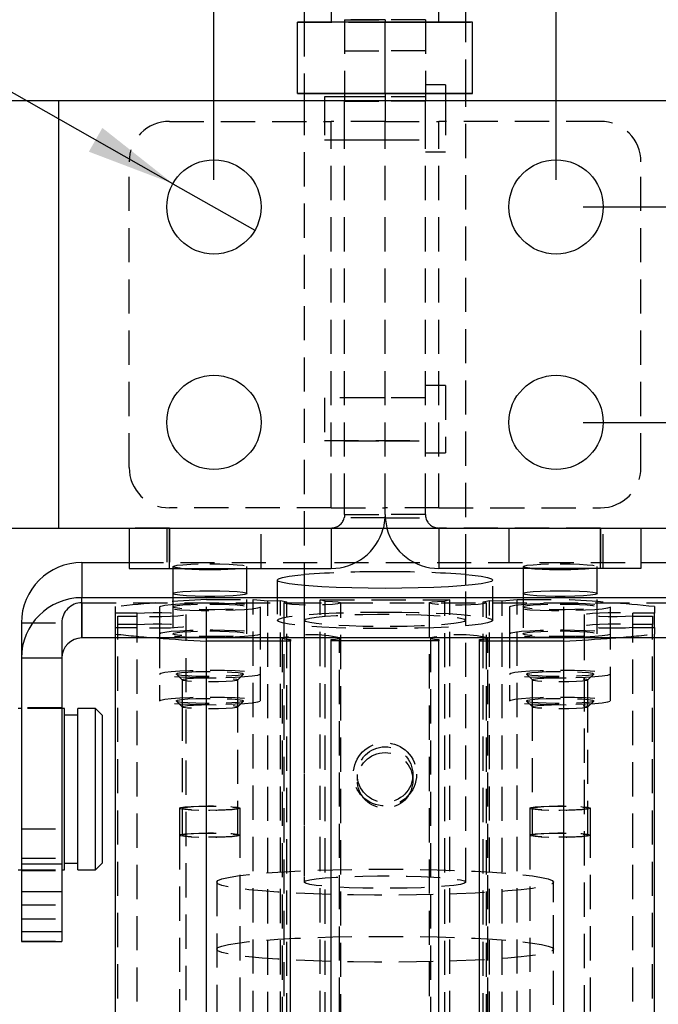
# Model space of a CAD drawing. Extents: x 96 to 729, y 56 to 572.
# Tile 9 of 14: x 376 to 423, y 392 to 465. Entities that reach past the tile are written whole.
import ezdxf

# ---------------------------------------------------------------- set-up
doc = ezdxf.new("R2010")
doc.units = 0
doc.header["$LTSCALE"] = 2
doc.linetypes.add('HIDDEN', pattern=[1.905, 1.27, -0.635])
doc.layers.get('0').update_dxf_attribs({"linetype": 'CONTINUOUS'})
doc.styles.add('SLDTEXTSTYLE0', font='TXT', dxfattribs={"width": 0.75})
doc.dimstyles.new('SLDDIMSTYLE0', dxfattribs={"dimtxt": 7, "dimasz": 6.604, "dimexe": 0, "dimexo": 0.0625, "dimgap": 1.75, "dimtad": 1, "dimdec": 3, "dimrnd": 1e-09, "dimzin": 12, "dimtxsty": 'SLDTEXTSTYLE0', "dimsah": 1, "dimcen": 0.09, "dimazin": 3, "dimtfac": 1, "dimtdec": 3, "dimtmove": 0, "dimatfit": 3, "dimtolj": 1, "dimtzin": 12})
doc.dimstyles.new('SLDDIMSTYLE4', dxfattribs={"dimtxt": 7, "dimasz": 6.604, "dimexe": 0, "dimexo": 0.0625, "dimgap": 1.75, "dimtad": 1, "dimdec": 3, "dimrnd": 1e-09, "dimzin": 12, "dimtxsty": 'SLDTEXTSTYLE0', "dimsah": 1, "dimcen": 0.09, "dimazin": 3, "dimtfac": 1, "dimtdec": 3, "dimtofl": 0, "dimtmove": 0, "dimatfit": 3, "dimtolj": 1, "dimtzin": 12})
doc.dimstyles.new('SLDDIMSTYLE5', dxfattribs={"dimtxt": 7, "dimasz": 6.604, "dimexe": 0, "dimexo": 0.0625, "dimgap": 1.75, "dimtad": 1, "dimdec": 3, "dimrnd": 1e-09, "dimzin": 12, "dimtxsty": 'SLDTEXTSTYLE0', "dimblk1": 'NONE', "dimsah": 1, "dimcen": 0, "dimazin": 3, "dimtfac": 1, "dimtdec": 3, "dimtmove": 0, "dimatfit": 3, "dimtolj": 1, "dimtzin": 12})

# ---------------------------------------------------------------- blocks, each defined once
blk = doc.blocks.new('_D_7')
at = {"color": 179, "linetype": 'CONTINUOUS'}
for p, q in [((457.2, 451.457), (457.2, 475.102)), ((417.9, 451.457), (459.2, 451.457)), ((457.2, 435.457), (457.2, 451.457)), ((417.9, 435.457), (459.2, 435.457)), ((457.2, 435.457), (457.2, 422.757))]:
    blk.add_line(p, q, dxfattribs=at)
for points in [[(457.2, 451.457), (458.216, 458.061), (456.184, 458.061)], [(457.2, 435.457), (456.184, 428.853), (458.216, 428.853)]]:
    blk.add_solid(points, dxfattribs=at)
at = {"color": 179, "linetype": 'CONTINUOUS', "insert": (448.176, 459.07, -13.508), "char_height": 7, "attachment_point": 1, "rotation": 90, "style": 'SLDTEXTSTYLE0'}
blk.add_mtext('16', dxfattribs=at)
blk = doc.blocks.new('_D_8')
at = {"color": 179, "linetype": 'CONTINUOUS'}
for p, q in [((390.5, 453.457), (390.5, 487.201)), ((415.9, 453.457), (415.9, 487.201)), ((390.5, 485.201), (377.8, 485.201)), ((390.5, 485.201), (415.9, 485.201)), ((415.9, 485.201), (445.455, 485.201))]:
    blk.add_line(p, q, dxfattribs=at)
for points in [[(390.5, 485.201), (383.896, 486.217), (383.896, 484.185)], [(415.9, 485.201), (422.504, 484.185), (422.504, 486.217)]]:
    blk.add_solid(points, dxfattribs=at)
at = {"color": 179, "linetype": 'CONTINUOUS', "insert": (421.665, 494.224, -13.508), "char_height": 7, "attachment_point": 1, "style": 'SLDTEXTSTYLE0'}
blk.add_mtext('25,4', dxfattribs=at)
blk = doc.blocks.new('_D_9')
at = {"color": 179, "linetype": 'CONTINUOUS'}
for p, q in [((372.2, 394.118), (372.2, 355.771)), ((434.2, 394.118), (434.2, 355.771)), ((372.2, 357.771), (434.2, 357.771)), ((434.2, 357.771), (461.741, 357.771))]:
    blk.add_line(p, q, dxfattribs=at)
for points in [[(372.2, 357.771), (378.804, 356.755), (378.804, 358.787)], [(434.2, 357.771), (427.596, 358.787), (427.596, 356.755)]]:
    blk.add_solid(points, dxfattribs=at)
at = {"color": 179, "linetype": 'CONTINUOUS', "insert": (445.709, 366.795, -13.508), "char_height": 7, "attachment_point": 1, "style": 'SLDTEXTSTYLE0'}
blk.add_mtext('62', dxfattribs=at)
blk = doc.blocks.new('_D_10')
at = {"color": 179, "linetype": 'CONTINUOUS'}
for q in [(347.972, 475.584), (393.544, 449.73)]:
    blk.add_line((387.456, 453.184), q, dxfattribs=at)
blk.add_solid([(387.456, 453.184), (382.213, 457.327), (381.21, 455.559)], dxfattribs=at)
at = {"color": 179, "linetype": 'CONTINUOUS', "char_height": 7, "attachment_point": 1, "rotation": 330.43311, "style": 'SLDTEXTSTYLE0'}
for s, insert in [('%%c', (352.396, 483.382, -13.508)), ('7', (361.631, 478.266, -13.508))]:
    blk.add_mtext(s, dxfattribs=dict(at, insert=insert))
blk = doc.blocks.new('_NONE')

msp = doc.modelspace()

# ---------------------------------------------------------------- linework, layer by layer
at = {"color": 7, "linetype": 'CONTINUOUS'}
for p, q in [((399.199962, 485.174415), (399.199962, 465.175596)), ((407.199962, 465.175596), (407.199962, 485.174415)), ((397.199962, 468.856987), (397.199962, 465.175332)), ((409.199962, 465.175332), (409.199962, 468.856987)), ((403.199962, 465.176121), (396.699962, 465.175268)), ((396.699962, 459.875268), (396.699962, 465.175268)), ((403.199962, 459.876121), (403.199962, 465.176121)), ((409.699962, 465.175268), (403.199962, 465.176121)), ((409.699962, 459.875268), (409.699962, 465.175268)), ((378.949962, 459.332385), (372.199963, 459.332385)), ((378.949962, 459.332385), (378.949962, 427.582386)), ((427.449963, 459.332385), (378.949962, 459.332385)), ((403.199962, 459.876121), (396.699962, 459.875268)), ((396.699962, 459.875268), (396.699962, 459.873562)), ((396.699962, 459.873562), (403.199962, 459.872709)), ((397.199962, 459.873495), (397.199962, 459.332385)), ((400.199962, 459.624086), (398.699962, 459.624086)), ((398.699962, 459.624086), (398.699962, 459.332385)), ((400.199962, 459.873103), (400.199962, 459.332385)), ((409.699962, 459.875268), (403.199962, 459.876121)), ((403.199962, 459.872709), (409.699962, 459.873562)), ((403.199962, 459.872709), (403.199962, 459.332385)), ((406.199962, 459.873103), (406.199962, 459.332385)), ((407.699962, 459.873301), (407.699962, 459.332385)), ((409.199962, 459.332385), (409.199962, 459.873495)), ((409.699962, 459.873562), (409.699962, 459.875268)), ((378.949962, 427.582386), (372.199963, 427.582386)), ((427.449963, 427.582386), (378.949962, 427.582386)), ((384.199963, 427.582386), (384.199963, 424.607386)), ((399.199962, 427.582386), (399.199962, 424.607386)), ((407.199962, 427.582386), (407.199962, 424.607386)), ((422.199962, 427.582386), (422.199962, 424.607386)), ((380.699961, 425.048567), (380.699961, 422.433923)), ((380.699961, 425.048567), (384.199963, 425.048567)), ((422.199962, 425.048567), (425.699963, 425.048567)), ((384.199963, 424.607386), (387.199961, 424.607386)), ((387.199961, 424.607386), (399.199962, 424.607386)), ((397.199962, 424.607386), (397.199962, 423.334322)), ((419.199963, 424.607386), (407.199962, 424.607386)), ((409.199962, 423.334322), (409.199962, 424.607386)), ((422.199962, 424.607386), (419.199963, 424.607386)), ((380.699961, 419.442807), (380.699961, 422.433923)), ((425.699963, 422.433923), (380.699961, 422.433923)), ((376.199962, 420.561893), (376.199962, 417.947249)), ((425.699963, 419.442807), (380.699961, 419.442807)), ((383.199963, 330.993471), (383.199963, 419.442807)), ((389.933463, 330.475655), (389.933463, 419.212103)), ((396.189962, 419.212103), (389.933463, 419.212103)), ((396.189962, 419.335517), (396.189962, 419.212103)), ((396.189962, 330.475655), (396.189962, 419.212103)), ((399.209962, 419.223638), (399.209962, 419.335517)), ((407.189962, 419.223638), (399.209962, 419.223638)), ((399.209962, 330.487196), (399.209962, 419.223638)), ((407.189962, 419.335517), (407.189962, 419.223638)), ((407.189962, 330.487196), (407.189962, 419.223638)), ((410.209962, 419.212103), (410.209962, 419.335517)), ((416.466461, 419.212103), (410.209962, 419.212103)), ((410.209962, 330.475655), (410.209962, 419.212103)), ((416.466461, 330.475655), (416.466461, 419.212103)), ((423.199962, 330.993471), (423.199962, 419.442807)), ((379.199962, 417.947249), (376.199962, 417.947249)), ((376.199962, 417.947249), (376.199962, 402.660712)), ((379.199962, 417.947249), (379.199962, 402.660712)), ((376.199962, 414.212786), (375.949963, 414.212786)), ((379.399962, 414.212786), (379.199962, 414.212786)), ((379.399962, 406.77986), (379.399962, 414.212786)), ((381.699962, 414.212786), (380.399962, 414.212786)), ((380.399962, 406.77986), (380.399962, 414.212786)), ((382.199963, 413.712786), (381.699962, 414.212786)), ((381.699962, 414.039168), (381.699962, 414.212786)), ((381.699962, 402.212786), (381.699962, 414.039168)), ((380.399962, 413.712786), (379.399962, 413.712786)), ((382.199963, 413.712786), (382.199963, 413.553636)), ((382.199963, 413.553636), (382.199963, 402.712786)), ((379.399962, 402.212786), (379.399962, 406.77986)), ((380.399962, 402.212786), (380.399962, 406.77986)), ((375.949963, 402.212786), (376.199962, 402.212786)), ((376.199962, 402.660712), (379.199962, 402.660712)), ((376.199962, 402.660712), (376.199962, 400.613244)), ((379.199962, 402.660712), (379.199962, 400.613244)), ((379.199962, 402.212786), (379.399962, 402.212786)), ((379.399962, 402.712786), (380.399962, 402.712786)), ((380.399962, 402.212786), (381.699962, 402.212786)), ((381.699962, 402.212786), (382.199963, 402.712786)), ((376.199962, 400.613244), (379.199962, 400.613244)), ((376.199962, 400.613244), (376.199962, 397.629569)), ((379.199962, 400.613244), (379.199962, 397.629569)), ((376.199962, 397.629569), (379.199962, 397.629569)), ((376.199962, 397.629569), (376.199962, 396.90774)), ((379.199962, 397.629569), (379.199962, 396.90774)), ((376.199962, 396.90774), (379.199962, 396.90774))]:
    msp.add_line(p, q, dxfattribs=at)
at = {"color": 7, "linetype": 'HIDDEN'}
for p, q in [((396.699962, 465.173562), (403.199962, 465.172709)), ((397.199962, 465.175332), (397.199962, 459.873495)), ((399.199962, 465.175596), (399.199962, 465.174415)), ((403.199962, 465.362971), (400.199962, 465.362971)), ((400.199962, 465.362971), (400.199962, 459.873103)), ((400.199962, 465.362971), (403.199962, 465.362971)), ((403.199962, 465.362971), (403.199962, 465.176121)), ((406.199962, 465.362971), (403.199962, 465.362971)), ((403.199962, 465.172709), (409.699962, 465.173562)), ((406.199962, 465.362971), (406.199962, 459.873103)), ((407.199962, 465.174415), (407.199962, 465.175596)), ((409.199962, 459.873495), (409.199962, 465.175332)), ((400.199962, 463.051212), (403.199962, 463.051212)), ((406.199962, 463.051212), (403.199962, 463.051212)), ((407.699962, 460.536585), (406.199962, 460.536585)), ((407.699962, 460.536585), (407.699962, 459.873301)), ((378.949962, 459.332385), (378.949962, 427.582386)), ((397.199962, 459.332385), (397.199962, 424.607386)), ((398.699962, 459.332385), (398.699962, 456.449085)), ((403.199962, 459.636585), (400.199962, 459.636585)), ((406.199962, 459.624086), (400.199962, 459.624086)), ((400.199962, 459.332385), (400.199962, 459.307385)), ((400.199962, 459.307385), (403.199962, 459.307385)), ((400.199962, 457.807385), (400.199962, 459.307385)), ((403.199962, 459.872709), (403.199962, 459.876121)), ((406.199962, 459.636585), (403.199962, 459.636585)), ((403.199962, 459.332385), (403.199962, 459.307385)), ((406.199962, 459.307385), (403.199962, 459.307385)), ((403.199962, 459.307385), (403.199962, 457.807385)), ((406.199962, 459.332385), (406.199962, 459.307385)), ((406.199962, 457.807385), (406.199962, 459.307385)), ((407.699962, 459.332385), (407.699962, 455.536586)), ((409.199962, 424.607386), (409.199962, 459.332385)), ((387.199961, 457.807385), (399.199962, 457.807385)), ((399.199962, 429.107386), (399.199962, 457.807385)), ((403.199962, 457.807385), (399.199962, 457.807385)), ((400.199962, 429.107386), (400.199962, 457.807385)), ((403.199962, 429.107386), (403.199962, 457.807385)), ((403.199962, 457.807385), (407.199962, 457.807385)), ((406.199962, 429.107386), (406.199962, 457.807385)), ((407.199962, 429.107386), (407.199962, 457.807385)), ((419.199963, 457.807385), (407.199962, 457.807385)), ((398.699962, 456.449085), (406.199962, 456.449085)), ((400.199962, 456.436587), (403.199962, 456.436587)), ((403.199962, 456.436587), (406.199962, 456.436587)), ((406.199962, 455.536586), (407.699962, 455.536586)), ((384.199963, 432.107386), (384.199963, 454.807387)), ((422.199962, 432.107386), (422.199962, 454.807387)), ((407.699962, 438.184585), (406.199962, 438.184585)), ((407.699962, 438.184585), (407.699962, 433.184585)), ((398.699962, 437.272086), (398.699962, 434.097086)), ((406.199962, 437.272086), (398.699962, 437.272086)), ((403.199962, 437.284586), (400.199962, 437.284586)), ((406.199962, 437.284586), (403.199962, 437.284586)), ((398.699962, 434.097086), (406.199962, 434.097086)), ((400.199962, 434.084586), (403.199962, 434.084586)), ((403.199962, 434.084586), (406.199962, 434.084586)), ((406.199962, 433.184585), (407.699962, 433.184585)), ((399.199962, 429.107386), (387.199961, 429.107386)), ((399.199962, 429.107386), (403.199962, 429.107386)), ((400.199962, 428.607386), (400.199962, 429.107386)), ((400.199962, 428.607386), (403.199962, 428.607386)), ((403.199962, 428.607386), (403.192142, 428.357386)), ((407.199962, 429.107386), (403.199962, 429.107386)), ((403.199962, 428.607386), (403.199962, 429.107386)), ((403.199962, 428.607386), (403.207782, 428.357386)), ((406.199962, 428.607386), (403.199962, 428.607386)), ((406.199962, 428.607386), (406.199962, 429.107386)), ((407.199962, 429.107386), (419.199963, 429.107386)), ((403.192142, 428.357386), (400.168208, 428.357386)), ((403.207782, 428.357386), (406.231716, 428.357386)), ((384.199963, 427.607386), (384.199963, 427.582386)), ((387.199961, 427.607386), (384.199963, 427.607386)), ((386.999962, 427.607386), (386.999962, 424.607386)), ((387.199961, 427.607386), (399.199962, 427.607386)), ((387.199961, 427.607386), (387.199961, 424.607386)), ((387.199961, 427.582386), (387.199961, 427.607386)), ((393.999962, 424.607386), (393.999962, 427.607386)), ((399.199962, 427.607386), (399.199962, 427.582386)), ((407.199962, 427.607386), (407.199962, 427.582386)), ((419.199963, 427.607386), (407.199962, 427.607386)), ((412.399962, 427.607386), (412.399962, 424.607386)), ((419.199963, 427.607386), (422.199962, 427.607386)), ((419.199963, 427.607386), (419.199963, 424.607386)), ((419.199963, 427.582386), (419.199963, 427.607386)), ((419.399963, 424.607386), (419.399963, 427.607386)), ((422.199962, 427.607386), (422.199962, 427.582386)), ((380.699961, 425.048567), (380.699961, 422.057451)), ((384.199963, 425.048567), (422.199962, 425.048567)), ((387.449962, 424.740962), (387.449962, 422.741528)), ((392.949962, 422.741528), (392.949962, 424.740962)), ((413.449963, 424.740962), (413.449963, 422.741528)), ((418.949962, 422.741528), (418.949962, 424.740962)), ((395.199962, 423.741245), (395.199962, 420.750129)), ((411.199963, 420.750129), (411.199963, 423.741245)), ((387.449962, 422.741528), (387.449962, 419.750412)), ((392.949962, 419.750412), (392.949962, 422.741528)), ((397.199962, 423.334322), (397.199962, 401.307874)), ((409.199962, 401.307874), (409.199962, 423.334322)), ((413.449963, 422.741528), (413.449963, 419.750412)), ((418.949962, 419.750412), (418.949962, 422.741528)), ((380.699961, 422.057451), (380.699961, 419.442807)), ((380.699961, 422.057451), (425.699963, 422.057451)), ((389.933463, 422.288155), (393.399962, 422.288155)), ((389.933463, 419.212103), (389.933463, 422.288155)), ((393.399962, 422.288155), (394.499962, 422.203563)), ((393.399962, 333.551709), (393.399962, 422.288155)), ((394.499962, 422.203563), (395.45142, 422.22708)), ((394.499962, 333.467116), (394.499962, 422.203563)), ((395.45142, 422.22708), (395.911507, 422.116999)), ((395.45142, 333.490637), (395.45142, 422.22708)), ((395.674962, 422.04207), (395.674962, 333.305624)), ((395.911507, 333.380555), (395.911507, 422.116999)), ((398.767774, 422.187553), (398.39552, 422.276619)), ((398.39552, 422.276619), (408.004404, 422.276619)), ((398.39552, 333.540176), (398.39552, 422.276619)), ((398.767774, 333.451112), (398.767774, 422.187553)), ((399.924962, 333.305624), (399.924962, 422.04207)), ((406.474962, 422.04207), (406.474962, 333.305624)), ((408.004404, 422.276619), (407.632151, 422.187553)), ((407.632151, 333.451112), (407.632151, 422.187553)), ((408.004404, 333.540176), (408.004404, 422.276619)), ((410.488418, 422.116999), (410.948505, 422.22708)), ((410.488418, 333.380555), (410.488418, 422.116999)), ((410.724962, 333.305624), (410.724962, 422.04207)), ((410.948505, 422.22708), (411.899962, 422.203563)), ((410.948505, 333.490637), (410.948505, 422.22708)), ((411.899962, 422.203563), (412.999962, 422.288155)), ((411.899962, 333.467116), (411.899962, 422.203563)), ((412.999962, 422.288155), (416.466461, 422.288155)), ((412.999962, 333.551709), (412.999962, 422.288155)), ((416.466461, 419.212103), (416.466461, 422.288155)), ((383.199963, 421.289207), (383.199963, 421.77034)), ((384.804795, 421.289207), (383.199963, 421.289207)), ((383.199963, 420.211051), (383.199963, 421.289207)), ((384.804795, 421.056965), (384.804795, 421.289207)), ((386.449962, 421.749846), (386.449962, 419.750412)), ((393.949962, 419.750412), (393.949962, 421.749846)), ((412.449962, 421.749846), (412.449962, 419.750412)), ((419.949963, 419.750412), (419.949963, 421.749846)), ((423.199962, 421.289207), (421.595129, 421.289207)), ((421.595129, 421.056965), (421.595129, 421.289207)), ((423.199962, 421.77034), (423.199962, 421.289207)), ((423.199962, 420.211051), (423.199962, 421.289207)), ((376.199962, 420.561893), (379.199962, 420.561893)), ((379.199962, 420.561893), (379.199962, 417.947249)), ((383.349961, 420.443293), (383.349961, 421.056965)), ((383.349961, 421.056965), (384.804795, 421.056965)), ((384.804795, 420.443293), (384.804795, 421.056965)), ((388.424963, 420.327172), (388.424963, 421.173086)), ((397.199962, 420.750129), (397.199962, 401.307874)), ((409.199962, 401.307874), (409.199962, 420.750129)), ((417.974962, 421.173086), (417.974962, 420.327172)), ((421.595129, 421.056965), (423.049963, 421.056965)), ((421.595129, 420.443293), (421.595129, 421.056965)), ((423.049963, 421.056965), (423.049963, 420.443293)), ((383.199963, 419.729918), (383.199963, 420.211051)), ((383.199963, 420.211051), (384.804795, 420.211051)), ((384.804795, 420.443293), (383.349961, 420.443293)), ((383.349961, 331.706849), (383.349961, 420.443293)), ((384.804795, 420.211051), (384.804795, 420.443293)), ((384.804795, 331.474607), (384.804795, 420.211051)), ((388.424963, 331.590724), (388.424963, 420.327172)), ((417.974962, 420.327172), (417.974962, 331.590724)), ((423.049963, 420.443293), (421.595129, 420.443293)), ((421.595129, 420.211051), (421.595129, 420.443293)), ((421.595129, 420.211051), (423.199962, 420.211051)), ((421.595129, 331.474607), (421.595129, 420.211051)), ((423.049963, 331.706849), (423.049963, 420.443293)), ((423.199962, 420.211051), (423.199962, 419.729918)), ((383.199963, 419.442807), (383.199963, 419.729918)), ((386.449962, 419.750412), (386.449962, 414.765218)), ((393.949962, 414.765218), (393.949962, 419.750412)), ((395.574962, 419.450497), (395.574962, 330.714052)), ((399.824962, 330.714052), (399.824962, 419.450497)), ((406.574962, 419.450497), (406.574962, 330.714052)), ((410.824962, 330.714052), (410.824962, 419.450497)), ((412.449962, 419.750412), (412.449962, 414.765218)), ((419.949963, 414.765218), (419.949963, 419.750412)), ((423.199962, 419.442807), (423.199962, 419.729918)), ((387.707409, 416.749824), (388.139119, 416.320674)), ((388.132962, 416.332934), (388.132962, 414.333501)), ((392.260805, 416.320674), (392.692515, 416.749824)), ((392.266963, 414.333501), (392.266963, 416.332934)), ((413.70741, 416.749824), (414.13912, 416.320674)), ((414.132962, 416.332934), (414.132962, 414.333501)), ((418.260805, 416.320674), (418.692515, 416.749824)), ((418.266962, 414.333501), (418.266962, 416.332934)), ((387.707409, 414.75039), (388.139119, 414.321241)), ((392.260805, 414.321241), (392.692515, 414.75039)), ((413.70741, 414.75039), (414.13912, 414.321241)), ((418.260805, 414.321241), (418.692515, 414.75039)), ((379.199962, 414.262786), (376.199962, 414.262786)), ((379.199962, 414.212786), (376.199962, 414.212786)), ((388.132962, 414.333501), (388.132962, 404.794832)), ((392.266963, 404.794832), (392.266963, 414.333501)), ((414.132962, 414.333501), (414.132962, 404.794832)), ((418.266962, 404.794832), (418.266962, 414.333501)), ((401.132962, 409.293354), (401.132962, 408.865244)), ((405.266962, 408.865244), (405.266962, 409.293354)), ((387.949962, 406.794266), (387.949962, 404.794832)), ((392.449962, 404.794832), (392.449962, 406.794266)), ((413.949963, 406.794266), (413.949963, 404.794832)), ((418.449962, 404.794832), (418.449962, 406.794266)), ((376.199962, 405.275355), (379.199962, 405.275355)), ((387.949962, 404.794832), (387.949962, 345.969547)), ((392.449962, 345.969547), (392.449962, 404.794832)), ((413.949963, 404.794832), (413.949963, 345.969547)), ((418.449962, 345.969547), (418.449962, 404.794832)), ((376.199962, 403.092745), (379.199962, 403.092745)), ((376.199962, 402.212786), (379.199962, 402.212786)), ((376.199962, 402.162786), (379.199962, 402.162786)), ((390.699962, 401.307874), (390.699962, 396.32268)), ((390.699962, 401.307874), (390.699962, 346.470748)), ((415.699962, 396.32268), (415.699962, 401.307874)), ((415.699962, 346.470748), (415.699962, 401.307874)), ((376.199962, 399.610343), (379.199962, 399.610343)), ((376.199962, 398.571134), (379.199962, 398.571134)), ((376.199962, 396.916625), (379.199962, 396.916625))]:
    msp.add_line(p, q, dxfattribs=at)
at = {"color": 8, "linetype": 'CONTINUOUS'}
for p, q in [((387.199961, 424.607386), (387.199961, 427.582386)), ((419.199963, 424.607386), (419.199963, 427.582386))]:
    msp.add_line(p, q, dxfattribs=at)
at = {"color": 7, "linetype": 'HIDDEN', "flags": 128}
for points in [[(401.199962, 465.175201), (402.020942, 465.175283), (402.901042, 465.17532), (403.796131, 465.175313), (404.661326, 465.175261), (405.453242, 465.175164), (406.13217, 465.175033), (406.664064, 465.17487), (407.022254, 465.174683), (407.188777, 465.174482), (407.155285, 465.174277), (406.923457, 465.174084), (406.504917, 465.173901), (405.920653, 465.173748), (405.199962, 465.173629), (404.378983, 465.173547), (403.498883, 465.17351), (402.603793, 465.173517), (401.738598, 465.173569), (400.946682, 465.173663), (400.267755, 465.173797), (399.735861, 465.173961), (399.377671, 465.174147), (399.211147, 465.174348), (399.244639, 465.174549), (399.476467, 465.174747), (399.895007, 465.174925), (400.479271, 465.175082), (401.199962, 465.175201)], [(403.192142, 428.357386), (403.074548, 427.613613), (403.066404, 427.582386)], [(403.207782, 428.357386), (403.325376, 427.613613), (403.33352, 427.582386)], [(388.067966, 424.607386), (387.953295, 424.619006), (387.608745, 424.670142), (387.456373, 424.72653), (387.50748, 424.783988), (387.758278, 424.838256), (388.190163, 424.885307), (388.771106, 424.921653), (389.458021, 424.944598), (390.199962, 424.95244)], [(390.199962, 424.95244), (390.941904, 424.944598), (391.628818, 424.921653), (392.209761, 424.885307), (392.641647, 424.838256), (392.892443, 424.783988), (392.943552, 424.72653), (392.79118, 424.670142), (392.44663, 424.619006), (392.331958, 424.607386)], [(414.067967, 424.607386), (413.953295, 424.619006), (413.608745, 424.670142), (413.456373, 424.72653), (413.507481, 424.783988), (413.758278, 424.838256), (414.190164, 424.885307), (414.771106, 424.921653), (415.458021, 424.944598), (416.199963, 424.95244)], [(416.199963, 424.95244), (416.941903, 424.944598), (417.628818, 424.921653), (418.209761, 424.885307), (418.641646, 424.838256), (418.892444, 424.783988), (418.943551, 424.72653), (418.791179, 424.670142), (418.446629, 424.619006), (418.331958, 424.607386)], [(386.449962, 421.749846), (386.551044, 421.816351), (386.84884, 421.87927), (387.327296, 421.935213), (387.960617, 421.981162), (388.714663, 422.014641), (389.548781, 422.033844), (390.418005, 422.037738), (391.275475, 422.026111), (392.074962, 421.99959), (392.773368, 421.959605), (393.333042, 421.908313), (393.72381, 421.848477), (393.924606, 421.783325), (393.924606, 421.716367), (393.72381, 421.651214), (393.333042, 421.591378), (392.773368, 421.540086), (392.074962, 421.500101), (391.275475, 421.473581), (390.418005, 421.461954), (389.548781, 421.465847), (388.714663, 421.485051), (387.960617, 421.518529), (387.327296, 421.564479), (386.84884, 421.620421), (386.551044, 421.683341), (386.449962, 421.749846)], [(390.199962, 421.961324), (390.941904, 421.953482), (391.628818, 421.930537), (392.209761, 421.894191), (392.641647, 421.847139), (392.892443, 421.792872), (392.943552, 421.735414), (392.79118, 421.679026), (392.44663, 421.62789), (391.935454, 421.585799), (391.295565, 421.555875), (390.574421, 421.540337), (389.825504, 421.540337), (389.10436, 421.555875), (388.46447, 421.585799), (387.953295, 421.62789), (387.608745, 421.679026), (387.456373, 421.735414), (387.50748, 421.792872), (387.758278, 421.847139), (388.190163, 421.894191), (388.771106, 421.930537), (389.458021, 421.953482), (390.199962, 421.961324)], [(398.767774, 422.187553), (399.305355, 422.157407), (399.695363, 422.115955), (399.899566, 422.06726), (399.897945, 422.016095), (399.69066, 421.967477), (399.298031, 421.926171), (398.758547, 421.896227), (398.125093, 421.880579), (397.459766, 421.880763), (396.827789, 421.89676), (396.291114, 421.927001), (395.90235, 421.968522), (395.699609, 422.017254), (395.702764, 422.068418), (395.911507, 422.116999)], [(410.488418, 422.116999), (410.69716, 422.068418), (410.700316, 422.017254), (410.497574, 421.968522), (410.108811, 421.927001), (409.572135, 421.89676), (408.940158, 421.880763), (408.274832, 421.880579), (407.641378, 421.896227), (407.101893, 421.926171), (406.709264, 421.967477), (406.501979, 422.016095), (406.500359, 422.06726), (406.704561, 422.115955), (407.09457, 422.157407), (407.632151, 422.187553)], [(412.449962, 421.749846), (412.551044, 421.816351), (412.848839, 421.87927), (413.327295, 421.935213), (413.960618, 421.981162), (414.714663, 422.014641), (415.548782, 422.033844), (416.418006, 422.037738), (417.275474, 422.026111), (418.074963, 421.99959), (418.773369, 421.959605), (419.333042, 421.908313), (419.72381, 421.848477), (419.924606, 421.783325), (419.924606, 421.716367), (419.72381, 421.651214), (419.333042, 421.591378), (418.773369, 421.540086), (418.074963, 421.500101), (417.275474, 421.473581), (416.418006, 421.461954), (415.548782, 421.465847), (414.714663, 421.485051), (413.960618, 421.518529), (413.327295, 421.564479), (412.848839, 421.620421), (412.551044, 421.683341), (412.449962, 421.749846)], [(416.199963, 421.961324), (416.941903, 421.953482), (417.628818, 421.930537), (418.209761, 421.894191), (418.641646, 421.847139), (418.892444, 421.792872), (418.943551, 421.735414), (418.791179, 421.679026), (418.446629, 421.62789), (417.935454, 421.585799), (417.295565, 421.555875), (416.57442, 421.540337), (415.825504, 421.540337), (415.104359, 421.555875), (414.464471, 421.585799), (413.953295, 421.62789), (413.608745, 421.679026), (413.456373, 421.735414), (413.507481, 421.792872), (413.758278, 421.847139), (414.190164, 421.894191), (414.771106, 421.930537), (415.458021, 421.953482), (416.199963, 421.961324)], [(384.804795, 421.289207), (385.34334, 421.319006), (385.975138, 421.334581), (386.638599, 421.334413), (387.269051, 421.318519), (387.805034, 421.288448), (388.194303, 421.247131), (388.398909, 421.198597), (388.398909, 421.147575), (388.194303, 421.099041), (387.805034, 421.057724), (387.269051, 421.027653), (386.638599, 421.011759), (385.975138, 421.011591), (385.34334, 421.027166), (384.804795, 421.056965)], [(403.199962, 421.365339), (404.451438, 421.357765), (405.672098, 421.335229), (406.831886, 421.298285), (407.902244, 421.247845), (408.856816, 421.185148), (409.672098, 421.11174), (410.328015, 421.029428), (410.808415, 420.940239), (411.101469, 420.846369), (411.199963, 420.750129), (411.101469, 420.653889), (410.808415, 420.560019), (410.328015, 420.470829), (409.672098, 420.388517), (408.856816, 420.31511), (407.902244, 420.252413), (406.831886, 420.201973), (405.672098, 420.165029), (404.451438, 420.142493), (403.199962, 420.134919), (401.948486, 420.142493), (400.727826, 420.165029), (399.568038, 420.201973), (398.49768, 420.252413), (397.543108, 420.31511), (396.727826, 420.388517), (396.07191, 420.470829), (395.59151, 420.560019), (395.298456, 420.653889), (395.199962, 420.750129), (395.298456, 420.846369), (395.59151, 420.940239), (396.07191, 421.029428), (396.727826, 421.11174), (397.543108, 421.185148), (398.49768, 421.247845), (399.568038, 421.298285), (400.727826, 421.335229), (401.948486, 421.357765), (403.199962, 421.365339)], [(421.595129, 421.056965), (421.056584, 421.027166), (420.424786, 421.011591), (419.761325, 421.011759), (419.130874, 421.027653), (418.59489, 421.057724), (418.205622, 421.099041), (418.001016, 421.147575), (418.001016, 421.198597), (418.205622, 421.247131), (418.59489, 421.288448), (419.130874, 421.318519), (419.761325, 421.334413), (420.424786, 421.334581), (421.056584, 421.319006), (421.595129, 421.289207)], [(397.199962, 420.750129), (397.302124, 420.834912), (397.605129, 420.916808), (398.09866, 420.993029), (398.765909, 421.060977), (399.584154, 421.11834), (400.525532, 421.163164), (401.557984, 421.193923), (402.646352, 421.209568), (403.753572, 421.209568), (404.84194, 421.193923), (405.874392, 421.163164), (406.81577, 421.11834), (407.634016, 421.060977), (408.301265, 420.993029), (408.794796, 420.916808), (409.097801, 420.834912), (409.199962, 420.750129), (409.097801, 420.665346), (408.794796, 420.583449), (408.301265, 420.507229), (407.634016, 420.439281), (406.81577, 420.381918), (405.874392, 420.337093), (404.84194, 420.306335), (403.753572, 420.290689), (402.646352, 420.290689), (401.557984, 420.306335), (400.525532, 420.337093), (399.584154, 420.381918), (398.765909, 420.439281), (398.09866, 420.507229), (397.605129, 420.583449), (397.302124, 420.665346), (397.199962, 420.750129)], [(384.804795, 420.443293), (385.34334, 420.473092), (385.975138, 420.488667), (386.638599, 420.488499), (387.269051, 420.472605), (387.805034, 420.442534), (388.194303, 420.401217), (388.398909, 420.352682), (388.398909, 420.301661), (388.194303, 420.253126), (387.805034, 420.21181), (387.269051, 420.181739), (386.638599, 420.165845), (385.975138, 420.165677), (385.34334, 420.181252), (384.804795, 420.211051)], [(386.449962, 419.750412), (386.551044, 419.816917), (386.84884, 419.879837), (387.327296, 419.935779), (387.960617, 419.981728), (388.714663, 420.015207), (389.548781, 420.034411), (390.418005, 420.038304), (391.275475, 420.026677), (392.074962, 420.000156), (392.773368, 419.960172), (393.333042, 419.908879), (393.72381, 419.849044), (393.924606, 419.783891), (393.924606, 419.716933), (393.72381, 419.65178), (393.333042, 419.591945), (392.773368, 419.540652), (392.074962, 419.500668), (391.275475, 419.474147), (390.418005, 419.46252), (389.548781, 419.466414), (388.714663, 419.485617), (387.960617, 419.519096), (387.327296, 419.565045), (386.84884, 419.620987), (386.551044, 419.683907), (386.449962, 419.750412)], [(390.199962, 419.961891), (390.941904, 419.954048), (391.628818, 419.931103), (392.209761, 419.894758), (392.641647, 419.847706), (392.892443, 419.793439), (392.943552, 419.73598), (392.79118, 419.679592), (392.44663, 419.628457), (391.935454, 419.586366), (391.295565, 419.556442), (390.574421, 419.540903), (389.825504, 419.540903), (389.10436, 419.556442), (388.46447, 419.586366), (387.953295, 419.628457), (387.608745, 419.679592), (387.456373, 419.73598), (387.50748, 419.793439), (387.758278, 419.847706), (388.190163, 419.894758), (388.771106, 419.931103), (389.458021, 419.954048), (390.199962, 419.961891)], [(412.449962, 419.750412), (412.551044, 419.816917), (412.848839, 419.879837), (413.327295, 419.935779), (413.960618, 419.981728), (414.714663, 420.015207), (415.548782, 420.034411), (416.418006, 420.038304), (417.275474, 420.026677), (418.074963, 420.000156), (418.773369, 419.960172), (419.333042, 419.908879), (419.72381, 419.849044), (419.924606, 419.783891), (419.924606, 419.716933), (419.72381, 419.65178), (419.333042, 419.591945), (418.773369, 419.540652), (418.074963, 419.500668), (417.275474, 419.474147), (416.418006, 419.46252), (415.548782, 419.466414), (414.714663, 419.485617), (413.960618, 419.519096), (413.327295, 419.565045), (412.848839, 419.620987), (412.551044, 419.683907), (412.449962, 419.750412)], [(416.199963, 419.961891), (416.941903, 419.954048), (417.628818, 419.931103), (418.209761, 419.894758), (418.641646, 419.847706), (418.892444, 419.793439), (418.943551, 419.73598), (418.791179, 419.679592), (418.446629, 419.628457), (417.935454, 419.586366), (417.295565, 419.556442), (416.57442, 419.540903), (415.825504, 419.540903), (415.104359, 419.556442), (414.464471, 419.586366), (413.953295, 419.628457), (413.608745, 419.679592), (413.456373, 419.73598), (413.507481, 419.793439), (413.758278, 419.847706), (414.190164, 419.894758), (414.771106, 419.931103), (415.458021, 419.954048), (416.199963, 419.961891)], [(421.595129, 420.211051), (421.056584, 420.181252), (420.424786, 420.165677), (419.761325, 420.165845), (419.130874, 420.181739), (418.59489, 420.21181), (418.205622, 420.253126), (418.001016, 420.301661), (418.001016, 420.352682), (418.205622, 420.401217), (418.59489, 420.442534), (419.130874, 420.472605), (419.761325, 420.488499), (420.424786, 420.488667), (421.056584, 420.473092), (421.595129, 420.443293)], [(386.449962, 416.764652), (386.551044, 416.831157), (386.84884, 416.894077), (387.327296, 416.950019), (387.960617, 416.995968), (388.714663, 417.029447), (389.548781, 417.048651), (390.418005, 417.052544), (391.275475, 417.040917), (392.074962, 417.014396), (392.773368, 416.974412), (393.333042, 416.923119), (393.72381, 416.863284), (393.924606, 416.798131), (393.924606, 416.731173), (393.72381, 416.666021), (393.333042, 416.606185), (392.773368, 416.554892), (392.074962, 416.514908), (391.275475, 416.488388), (390.418005, 416.47676), (389.548781, 416.480653), (388.714663, 416.499857), (387.960617, 416.533336), (387.327296, 416.579285), (386.84884, 416.635227), (386.551044, 416.698147), (386.449962, 416.764652)], [(387.699962, 416.764652), (387.80123, 416.818816), (388.096829, 416.868592), (388.562811, 416.909947), (389.161425, 416.939532), (389.844175, 416.954949), (390.55575, 416.954949), (391.238499, 416.939532), (391.837114, 416.909947), (392.303096, 416.868592), (392.598695, 416.818816), (392.699962, 416.764652), (392.598695, 416.710488), (392.303096, 416.660712), (391.837114, 416.619357), (391.238499, 416.589772), (390.55575, 416.574356), (389.844175, 416.574356), (389.161425, 416.589772), (388.562811, 416.619357), (388.096829, 416.660712), (387.80123, 416.710488), (387.699962, 416.764652)], [(412.449962, 416.764652), (412.551044, 416.831157), (412.848839, 416.894077), (413.327295, 416.950019), (413.960618, 416.995968), (414.714663, 417.029447), (415.548782, 417.048651), (416.418006, 417.052544), (417.275474, 417.040917), (418.074963, 417.014396), (418.773369, 416.974412), (419.333042, 416.923119), (419.72381, 416.863284), (419.924606, 416.798131), (419.924606, 416.731173), (419.72381, 416.666021), (419.333042, 416.606185), (418.773369, 416.554892), (418.074963, 416.514908), (417.275474, 416.488388), (416.418006, 416.47676), (415.548782, 416.480653), (414.714663, 416.499857), (413.960618, 416.533336), (413.327295, 416.579285), (412.848839, 416.635227), (412.551044, 416.698147), (412.449962, 416.764652)], [(413.699962, 416.764652), (413.801229, 416.818816), (414.096828, 416.868592), (414.56281, 416.909947), (415.161425, 416.939532), (415.844175, 416.954949), (416.555749, 416.954949), (417.2385, 416.939532), (417.837114, 416.909947), (418.303096, 416.868592), (418.598695, 416.818816), (418.699962, 416.764652), (418.598695, 416.710488), (418.303096, 416.660712), (417.837114, 416.619357), (417.2385, 416.589772), (416.555749, 416.574356), (415.844175, 416.574356), (415.161425, 416.589772), (414.56281, 416.619357), (414.096828, 416.660712), (413.801229, 416.710488), (413.699962, 416.764652)], [(388.132962, 416.332934), (388.234128, 416.382054), (388.527724, 416.426365), (388.98501, 416.461532), (389.561224, 416.484109), (390.199962, 416.491889), (390.8387, 416.484109), (391.414914, 416.461532), (391.8722, 416.426365), (392.165796, 416.382054), (392.266963, 416.332934), (392.165796, 416.283814), (391.8722, 416.239503), (391.414914, 416.204337), (390.8387, 416.181759), (390.199962, 416.17398), (389.561224, 416.181759), (388.98501, 416.204337), (388.527724, 416.239503), (388.234128, 416.283814), (388.132962, 416.332934)], [(414.132962, 416.332934), (414.234129, 416.382054), (414.527724, 416.426365), (414.98501, 416.461532), (415.561224, 416.484109), (416.199963, 416.491889), (416.838701, 416.484109), (417.414915, 416.461532), (417.872201, 416.426365), (418.165796, 416.382054), (418.266962, 416.332934), (418.165796, 416.283814), (417.872201, 416.239503), (417.414915, 416.204337), (416.838701, 416.181759), (416.199963, 416.17398), (415.561224, 416.181759), (414.98501, 416.204337), (414.527724, 416.239503), (414.234129, 416.283814), (414.132962, 416.332934)], [(386.449962, 414.765218), (386.551044, 414.831724), (386.84884, 414.894643), (387.327296, 414.950586), (387.960617, 414.996535), (388.714663, 415.030014), (389.548781, 415.049218), (390.418005, 415.053111), (391.275475, 415.041483), (392.074962, 415.014963), (392.773368, 414.974978), (393.333042, 414.923686), (393.72381, 414.86385), (393.924606, 414.798697), (393.924606, 414.73174), (393.72381, 414.666587), (393.333042, 414.606751), (392.773368, 414.555458), (392.074962, 414.515475), (391.275475, 414.488953), (390.418005, 414.477327), (389.548781, 414.48122), (388.714663, 414.500424), (387.960617, 414.533903), (387.327296, 414.579852), (386.84884, 414.635794), (386.551044, 414.698713), (386.449962, 414.765218)], [(387.699962, 414.765218), (387.80123, 414.819383), (388.096829, 414.869158), (388.562811, 414.910514), (389.161425, 414.940098), (389.844175, 414.955515), (390.55575, 414.955515), (391.238499, 414.940098), (391.837114, 414.910514), (392.303096, 414.869158), (392.598695, 414.819383), (392.699962, 414.765218), (392.598695, 414.711054), (392.303096, 414.661279), (391.837114, 414.619924), (391.238499, 414.590339), (390.55575, 414.574922), (389.844175, 414.574922), (389.161425, 414.590339), (388.562811, 414.619924), (388.096829, 414.661279), (387.80123, 414.711054), (387.699962, 414.765218)], [(412.449962, 414.765218), (412.551044, 414.831724), (412.848839, 414.894643), (413.327295, 414.950586), (413.960618, 414.996535), (414.714663, 415.030014), (415.548782, 415.049218), (416.418006, 415.053111), (417.275474, 415.041483), (418.074963, 415.014963), (418.773369, 414.974978), (419.333042, 414.923686), (419.72381, 414.86385), (419.924606, 414.798697), (419.924606, 414.73174), (419.72381, 414.666587), (419.333042, 414.606751), (418.773369, 414.555458), (418.074963, 414.515475), (417.275474, 414.488953), (416.418006, 414.477327), (415.548782, 414.48122), (414.714663, 414.500424), (413.960618, 414.533903), (413.327295, 414.579852), (412.848839, 414.635794), (412.551044, 414.698713), (412.449962, 414.765218)], [(413.699962, 414.765218), (413.801229, 414.819383), (414.096828, 414.869158), (414.56281, 414.910514), (415.161425, 414.940098), (415.844175, 414.955515), (416.555749, 414.955515), (417.2385, 414.940098), (417.837114, 414.910514), (418.303096, 414.869158), (418.598695, 414.819383), (418.699962, 414.765218), (418.598695, 414.711054), (418.303096, 414.661279), (417.837114, 414.619924), (417.2385, 414.590339), (416.555749, 414.574922), (415.844175, 414.574922), (415.161425, 414.590339), (414.56281, 414.619924), (414.096828, 414.661279), (413.801229, 414.711054), (413.699962, 414.765218)], [(388.132962, 414.333501), (388.234128, 414.382621), (388.527724, 414.426932), (388.98501, 414.462098), (389.561224, 414.484676), (390.199962, 414.492456), (390.8387, 414.484676), (391.414914, 414.462098), (391.8722, 414.426932), (392.165796, 414.382621), (392.266963, 414.333501), (392.165796, 414.284381), (391.8722, 414.24007), (391.414914, 414.204904), (390.8387, 414.182326), (390.199962, 414.174546), (389.561224, 414.182326), (388.98501, 414.204904), (388.527724, 414.24007), (388.234128, 414.284381), (388.132962, 414.333501)], [(414.132962, 414.333501), (414.234129, 414.382621), (414.527724, 414.426932), (414.98501, 414.462098), (415.561224, 414.484676), (416.199963, 414.492456), (416.838701, 414.484676), (417.414915, 414.462098), (417.872201, 414.426932), (418.165796, 414.382621), (418.266962, 414.333501), (418.165796, 414.284381), (417.872201, 414.24007), (417.414915, 414.204904), (416.838701, 414.182326), (416.199963, 414.174546), (415.561224, 414.182326), (414.98501, 414.204904), (414.527724, 414.24007), (414.234129, 414.284381), (414.132962, 414.333501)], [(387.949962, 406.794266), (388.049924, 406.845265), (388.340925, 406.891734), (388.79711, 406.929544), (389.377945, 406.955332), (390.031819, 406.966808), (390.700634, 406.962954), (391.324962, 406.944112), (391.849329, 406.911953), (392.227142, 406.86934), (392.424832, 406.820054), (392.424832, 406.768476), (392.227142, 406.71919), (391.849329, 406.676576), (391.324962, 406.644418), (390.700634, 406.625575), (390.031819, 406.621722), (389.377945, 406.633197), (388.79711, 406.658986), (388.340925, 406.696795), (388.049924, 406.743265), (387.949962, 406.794266)], [(388.132962, 406.794266), (388.234128, 406.843386), (388.527724, 406.887696), (388.98501, 406.922863), (389.561224, 406.94544), (390.199962, 406.95322), (390.8387, 406.94544), (391.414914, 406.922863), (391.8722, 406.887696), (392.165796, 406.843386), (392.266963, 406.794266), (392.165796, 406.745146), (391.8722, 406.700834), (391.414914, 406.665667), (390.8387, 406.64309), (390.199962, 406.63531), (389.561224, 406.64309), (388.98501, 406.665667), (388.527724, 406.700834), (388.234128, 406.745146), (388.132962, 406.794266)], [(413.949963, 406.794266), (414.049923, 406.845265), (414.340925, 406.891734), (414.79711, 406.929544), (415.377945, 406.955332), (416.03182, 406.966808), (416.700634, 406.962954), (417.324962, 406.944112), (417.849329, 406.911953), (418.227143, 406.86934), (418.424832, 406.820054), (418.424832, 406.768476), (418.227143, 406.71919), (417.849329, 406.676576), (417.324962, 406.644418), (416.700634, 406.625575), (416.03182, 406.621722), (415.377945, 406.633197), (414.79711, 406.658986), (414.340925, 406.696795), (414.049923, 406.743265), (413.949963, 406.794266)], [(414.132962, 406.794266), (414.234129, 406.843386), (414.527724, 406.887696), (414.98501, 406.922863), (415.561224, 406.94544), (416.199963, 406.95322), (416.838701, 406.94544), (417.414915, 406.922863), (417.872201, 406.887696), (418.165796, 406.843386), (418.266962, 406.794266), (418.165796, 406.745146), (417.872201, 406.700834), (417.414915, 406.665667), (416.838701, 406.64309), (416.199963, 406.63531), (415.561224, 406.64309), (414.98501, 406.665667), (414.527724, 406.700834), (414.234129, 406.745146), (414.132962, 406.794266)], [(387.949962, 404.794832), (388.049924, 404.845833), (388.340925, 404.892302), (388.79711, 404.93011), (389.377945, 404.955898), (390.031819, 404.967376), (390.700634, 404.96352), (391.324962, 404.944678), (391.849329, 404.912521), (392.227142, 404.869906), (392.424832, 404.82062), (392.424832, 404.769043), (392.227142, 404.719758), (391.849329, 404.677142), (391.324962, 404.644986), (390.700634, 404.626141), (390.031819, 404.622287), (389.377945, 404.633765), (388.79711, 404.659553), (388.340925, 404.697361), (388.049924, 404.743831), (387.949962, 404.794832)], [(388.132962, 404.794832), (388.234128, 404.843952), (388.527724, 404.888262), (388.98501, 404.923429), (389.561224, 404.946006), (390.199962, 404.953786), (390.8387, 404.946006), (391.414914, 404.923429), (391.8722, 404.888262), (392.165796, 404.843952), (392.266963, 404.794832), (392.165796, 404.745712), (391.8722, 404.7014), (391.414914, 404.666235), (390.8387, 404.643656), (390.199962, 404.635877), (389.561224, 404.643656), (388.98501, 404.666235), (388.527724, 404.7014), (388.234128, 404.745712), (388.132962, 404.794832)], [(413.949963, 404.794832), (414.049923, 404.845833), (414.340925, 404.892302), (414.79711, 404.93011), (415.377945, 404.955898), (416.03182, 404.967376), (416.700634, 404.96352), (417.324962, 404.944678), (417.849329, 404.912521), (418.227143, 404.869906), (418.424832, 404.82062), (418.424832, 404.769043), (418.227143, 404.719758), (417.849329, 404.677142), (417.324962, 404.644986), (416.700634, 404.626141), (416.03182, 404.622287), (415.377945, 404.633765), (414.79711, 404.659553), (414.340925, 404.697361), (414.049923, 404.743831), (413.949963, 404.794832)], [(414.132962, 404.794832), (414.234129, 404.843952), (414.527724, 404.888262), (414.98501, 404.923429), (415.561224, 404.946006), (416.199963, 404.953786), (416.838701, 404.946006), (417.414915, 404.923429), (417.872201, 404.888262), (418.165796, 404.843952), (418.266962, 404.794832), (418.165796, 404.745712), (417.872201, 404.7014), (417.414915, 404.666235), (416.838701, 404.643656), (416.199963, 404.635877), (415.561224, 404.643656), (414.98501, 404.666235), (414.527724, 404.7014), (414.234129, 404.745712), (414.132962, 404.794832)], [(390.699962, 401.307874), (390.798529, 401.428352), (391.092673, 401.546932), (391.577756, 401.66174), (392.246129, 401.770967), (393.08725, 401.872893), (394.087855, 401.965906), (395.232162, 402.048542), (396.502127, 402.119498), (397.877721, 402.177653), (399.33725, 402.222092), (400.857696, 402.252114), (402.415081, 402.267243), (403.984844, 402.267243), (405.542229, 402.252114), (407.062675, 402.222092), (408.522203, 402.177653), (409.897797, 402.119498), (411.167762, 402.048542), (412.31207, 401.965906), (413.312674, 401.872893), (414.153796, 401.770967), (414.822169, 401.66174), (415.307252, 401.546932), (415.601396, 401.428352), (415.699962, 401.307874), (415.601396, 401.187395), (415.307252, 401.068817), (414.822169, 400.954009), (414.153796, 400.84478), (413.312674, 400.742856), (412.31207, 400.649843), (411.167762, 400.567207), (409.897797, 400.496251), (408.522203, 400.438094), (407.062675, 400.393656), (405.542229, 400.363634), (403.984844, 400.348504), (402.415081, 400.348504), (400.857696, 400.363634), (399.33725, 400.393656), (397.877721, 400.438094), (396.502127, 400.496251), (395.232162, 400.567207), (394.087855, 400.649843), (393.08725, 400.742856), (392.246129, 400.84478), (391.577756, 400.954009), (391.092673, 401.068817), (390.798529, 401.187395), (390.699962, 401.307874)], [(390.699962, 401.307874), (390.798529, 401.428352), (391.092673, 401.546932), (391.577756, 401.66174), (392.246129, 401.770967), (393.08725, 401.872893), (394.087855, 401.965906), (395.232162, 402.048542), (396.502127, 402.119498), (397.877721, 402.177653), (399.33725, 402.222092), (400.857696, 402.252114), (402.415081, 402.267243), (403.984844, 402.267243), (405.542229, 402.252114), (407.062675, 402.222092), (408.522203, 402.177653), (409.897797, 402.119498), (411.167762, 402.048542), (412.31207, 401.965906), (413.312674, 401.872893), (414.153796, 401.770967), (414.822169, 401.66174), (415.307252, 401.546932), (415.601396, 401.428352), (415.699962, 401.307874), (415.601396, 401.187395), (415.307252, 401.068817), (414.822169, 400.954009), (414.153796, 400.84478), (413.312674, 400.742856), (412.31207, 400.649843), (411.167762, 400.567207), (409.897797, 400.496251), (408.522203, 400.438094), (407.062675, 400.393656), (405.542229, 400.363634), (403.984844, 400.348504), (402.415081, 400.348504), (400.857696, 400.363634), (399.33725, 400.393656), (397.877721, 400.438094), (396.502127, 400.496251), (395.232162, 400.567207), (394.087855, 400.649843), (393.08725, 400.742856), (392.246129, 400.84478), (391.577756, 400.954009), (391.092673, 401.068817), (390.798529, 401.187395), (390.699962, 401.307874)], [(397.199962, 401.307874), (397.302124, 401.392658), (397.605129, 401.474553), (398.09866, 401.550774), (398.765909, 401.618722), (399.584154, 401.676086), (400.525532, 401.720908), (401.557984, 401.751668), (402.646352, 401.767312), (403.753572, 401.767312), (404.84194, 401.751668), (405.874392, 401.720908), (406.81577, 401.676086), (407.634016, 401.618722), (408.301265, 401.550774), (408.794796, 401.474553), (409.097801, 401.392658), (409.199962, 401.307874), (409.097801, 401.22309), (408.794796, 401.141194), (408.301265, 401.064974), (407.634016, 400.997025), (406.81577, 400.939663), (405.874392, 400.894838), (404.84194, 400.86408), (403.753572, 400.848434), (402.646352, 400.848434), (401.557984, 400.86408), (400.525532, 400.894838), (399.584154, 400.939663), (398.765909, 400.997025), (398.09866, 401.064974), (397.605129, 401.141194), (397.302124, 401.22309), (397.199962, 401.307874)], [(397.199962, 401.307874), (397.302124, 401.392658), (397.605129, 401.474553), (398.09866, 401.550774), (398.765909, 401.618722), (399.584154, 401.676086), (400.525532, 401.720908), (401.557984, 401.751668), (402.646352, 401.767312), (403.753572, 401.767312), (404.84194, 401.751668), (405.874392, 401.720908), (406.81577, 401.676086), (407.634016, 401.618722), (408.301265, 401.550774), (408.794796, 401.474553), (409.097801, 401.392658), (409.199962, 401.307874), (409.097801, 401.22309), (408.794796, 401.141194), (408.301265, 401.064974), (407.634016, 400.997025), (406.81577, 400.939663), (405.874392, 400.894838), (404.84194, 400.86408), (403.753572, 400.848434), (402.646352, 400.848434), (401.557984, 400.86408), (400.525532, 400.894838), (399.584154, 400.939663), (398.765909, 400.997025), (398.09866, 401.064974), (397.605129, 401.141194), (397.302124, 401.22309), (397.199962, 401.307874)], [(390.699962, 396.32268), (390.798529, 396.443159), (391.092673, 396.561737), (391.577756, 396.676547), (392.246129, 396.785774), (393.08725, 396.887698), (394.087855, 396.980713), (395.232162, 397.063349), (396.502127, 397.134305), (397.877721, 397.19246), (399.33725, 397.236899), (400.857696, 397.26692), (402.415081, 397.28205), (403.984844, 397.28205), (405.542229, 397.26692), (407.062675, 397.236899), (408.522203, 397.19246), (409.897797, 397.134305), (411.167762, 397.063349), (412.31207, 396.980713), (413.312674, 396.887698), (414.153796, 396.785774), (414.822169, 396.676547), (415.307252, 396.561737), (415.601396, 396.443159), (415.699962, 396.32268), (415.601396, 396.202202), (415.307252, 396.083624), (414.822169, 395.968814), (414.153796, 395.859587), (413.312674, 395.757663), (412.31207, 395.664648), (411.167762, 395.582012), (409.897797, 395.511056), (408.522203, 395.452901), (407.062675, 395.408462), (405.542229, 395.378442), (403.984844, 395.363311), (402.415081, 395.363311), (400.857696, 395.378442), (399.33725, 395.408462), (397.877721, 395.452901), (396.502127, 395.511056), (395.232162, 395.582012), (394.087855, 395.664648), (393.08725, 395.757663), (392.246129, 395.859587), (391.577756, 395.968814), (391.092673, 396.083624), (390.798529, 396.202202), (390.699962, 396.32268)]]:
    msp.add_lwpolyline(points, dxfattribs=at)
at = {"color": 7, "linetype": 'CONTINUOUS', "flags": 128}
for points in [[(409.199962, 424.148168), (409.672098, 424.102856), (410.328015, 424.020545), (410.808415, 423.931355), (411.101469, 423.837485), (411.199963, 423.741245), (411.101469, 423.645005), (410.808415, 423.551135), (410.328015, 423.461945), (409.672098, 423.379633), (408.856816, 423.306226), (407.902244, 423.243529), (406.831886, 423.193089), (405.672098, 423.156145), (404.451438, 423.133609), (403.199962, 423.126035), (401.948486, 423.133609), (400.727826, 423.156145), (399.568038, 423.193089), (398.49768, 423.243529), (397.543108, 423.306226), (396.727826, 423.379633), (396.07191, 423.461945), (395.59151, 423.551135), (395.298456, 423.645005), (395.199962, 423.741245), (395.298456, 423.837485), (395.59151, 423.931355), (396.07191, 424.020545), (396.727826, 424.102856), (397.199962, 424.148168)], [(390.199962, 422.953007), (390.941904, 422.945165), (391.628818, 422.92222), (392.209761, 422.885874), (392.641647, 422.838822), (392.892443, 422.784555), (392.943552, 422.727096), (392.79118, 422.670708), (392.44663, 422.619573), (391.935454, 422.577482), (391.295565, 422.547558), (390.574421, 422.532019), (389.825504, 422.532019), (389.10436, 422.547558), (388.46447, 422.577482), (387.953295, 422.619573), (387.608745, 422.670708), (387.456373, 422.727096), (387.50748, 422.784555), (387.758278, 422.838822), (388.190163, 422.885874), (388.771106, 422.92222), (389.458021, 422.945165), (390.199962, 422.953007)], [(416.199963, 422.953007), (416.941903, 422.945165), (417.628818, 422.92222), (418.209761, 422.885874), (418.641646, 422.838822), (418.892444, 422.784555), (418.943551, 422.727096), (418.791179, 422.670708), (418.446629, 422.619573), (417.935454, 422.577482), (417.295565, 422.547558), (416.57442, 422.532019), (415.825504, 422.532019), (415.104359, 422.547558), (414.464471, 422.577482), (413.953295, 422.619573), (413.608745, 422.670708), (413.456373, 422.727096), (413.507481, 422.784555), (413.758278, 422.838822), (414.190164, 422.885874), (414.771106, 422.92222), (415.458021, 422.945165), (416.199963, 422.953007)]]:
    msp.add_lwpolyline(points, dxfattribs=at)
at = {"color": 7, "linetype": 'CONTINUOUS'}
for centre in [(390.499962, 451.457386), (415.899962, 451.457386), (390.499962, 435.457386), (415.899962, 435.457386)]:
    msp.add_circle(centre, 3.5, dxfattribs=at)
at = {"color": 7, "linetype": 'HIDDEN'}
for centre, radius in [((403.19512, 409.316439), 2.345158), ((403.203937, 409.29209), 2.063026), ((403.203937, 408.863981), 2.063025)]:
    msp.add_circle(centre, radius, dxfattribs=at)
for centre, radius, start, end in [((387.199962, 454.807386), 3, 90, 180), ((419.199962, 454.807386), 3, 0, 90), ((387.199962, 432.107386), 3, 180, 270), ((419.199962, 432.107386), 3, 270, 0), ((399.199962, 428.607386), 1, 270, 345.52248781), ((407.199962, 428.607386), 1, 194.47751219, 270), ((402.698469, 352.279295), 72.078905, 89.60135791, 94.37503292), ((403.701456, 352.279295), 72.078905, 85.62496708, 90.39864209), ((380.697744, 420.559669), 1.497784, 89.91517528, 179.91492129), ((394.93254, 313.242693), 109.15999, 92.62482797, 96.17010114), ((411.467385, 313.242693), 109.15999, 83.82989886, 87.37517203), ((392.352279, 500.801327), 81.586385, 263.55903279, 265.7167976), ((397.699962, 409.597899), 10.079153, 77.82893183, 102.17106817), ((408.699962, 409.597898), 10.079154, 77.82893317, 102.17106683), ((413.896367, 502.413065), 83.204925, 274.30419172, 276.41997789)]:
    msp.add_arc(centre, radius, start, end, dxfattribs=at)
at = {"color": 7, "linetype": 'CONTINUOUS'}
for centre, radius, start, end in [((399.199962, 428.607386), 4, 270, 345.15233385), ((407.199962, 428.607386), 4, 194.84766615, 270), ((380.693309, 420.555219), 4.493353, 89.91518042, 179.9148995), ((390.199962, 451.867515), 27.343373, 265.52803996, 274.47196004), ((416.199963, 451.867519), 27.343377, 265.52804063, 274.47195937), ((380.693309, 417.940575), 4.493353, 89.91517958, 179.91489922), ((380.697744, 417.945025), 1.497784, 89.91517528, 179.91492129), ((397.194506, 564.242898), 145.212445, 265.68109652, 267.13384968), ((396.058913, 420.336798), 1.009821, 241.36393951, 277.45658672), ((399.341012, 420.336796), 1.009819, 262.54338486, 298.63609676), ((407.058913, 420.336796), 1.009819, 241.36390324, 277.45661514), ((410.341011, 420.336798), 1.009821, 262.54341328, 298.63606049), ((409.205418, 564.242898), 145.212445, 272.86615032, 274.31890348)]:
    msp.add_arc(centre, radius, start, end, dxfattribs=at)
at = {"color": 7, "linetype": 'HIDDEN'}
for points in [[(400.199962, 428.607386), (400.196676, 428.540573), (400.192574, 428.457194), (400.172247, 428.37393), (400.168208, 428.357386)], [(406.199962, 428.607386), (406.203249, 428.540573), (406.207351, 428.457194), (406.227678, 428.37393), (406.231716, 428.357386)]]:
    msp.add_open_spline(points, degree=3, knots=[0, 0, 0, 0, 0.801310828, 1, 1, 1, 1], dxfattribs=at)

# ---------------------------------------------------------------- dimensions: what is measured, and where the dimension line sits
at = {"color": 179, "linetype": 'CONTINUOUS'}
for base, p1, p2, dimstyle, picture, middle in [((415.899962, 485.200835), (390.499962, 451.457386), (415.899962, 451.457386), 'SLDDIMSTYLE0', '_D_8', (433.56017, 485.200835)), ((434.199962, 357.771243), (372.199962, 396.117802), (434.199962, 396.117802), 'SLDDIMSTYLE4', '_D_9', (453.724612, 357.771243))]:
    dim = msp.add_linear_dim(base=base, p1=p1, p2=p2, dimstyle=dimstyle, dxfattribs=at)
    dim.commit()
    dim.dimension.update_dxf_attribs({"geometry": picture, "text_midpoint": middle, "dimtype": 160})
dim = msp.add_diameter_dim_2p(p1=(393.544193, 449.730348), p2=(387.455732, 453.184424), dimstyle='SLDDIMSTYLE5', dxfattribs=at)
dim.commit()
dim.dimension.update_dxf_attribs({"geometry": '_D_10', "text_midpoint": (356.936957, 470.498214), "dimtype": 163})
dim = msp.add_linear_dim(base=(457.199962, 451.457386), p1=(415.899962, 435.457386), p2=(415.899962, 451.457386), angle=90, dimstyle='SLDDIMSTYLE0', dxfattribs=at)
dim.commit()
dim.dimension.update_dxf_attribs({"geometry": '_D_7', "text_midpoint": (457.199962, 467.0861), "dimtype": 160})

doc.saveas('drawing.dxf')
